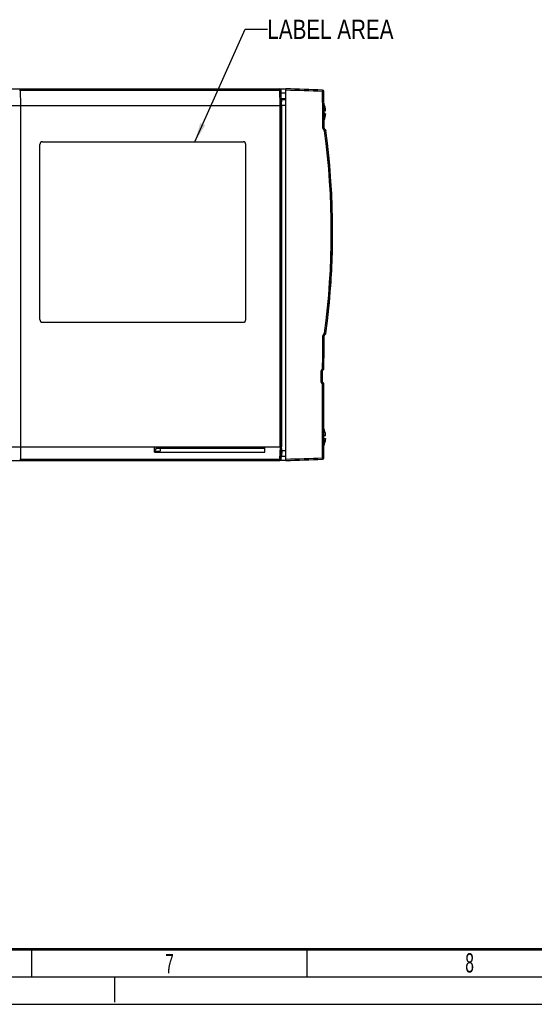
# Model space of a CAD drawing. Header units: millimetres. Extents: x 0 to 841, y 0 to 594.
# Tile 5 of 77: x 323 to 417, y 0 to 179. Entities that reach past the tile are written whole.
import ezdxf

# ---------------------------------------------------------------- set-up
doc = ezdxf.new("R2010")
doc.units = ezdxf.units.MM
doc.header["$LTSCALE"] = 46.255
doc.linetypes.add('DASHED', pattern=[0.2, 0.1, -0.1])
doc.layers.get('0').update_dxf_attribs({"linetype": 'CONTINUOUS'})
doc.layers.add('DRAFTS', color=7, linetype='CONTINUOUS')
doc.layers.add('ROUNDS', color=7, linetype='CONTINUOUS')
doc.styles.get("Standard").update_dxf_attribs({"font": 'txt', "width": 0.8})
doc.styles.add('TEXTSTYLE_2', font='txt', dxfattribs={"width": 0.6})
doc.dimstyles.get("Standard").update_dxf_attribs({"dimtxt": 3.5, "dimasz": 3.5, "dimexe": 0.18, "dimexo": 0.0625, "dimgap": 0.09, "dimtad": 1, "dimdsep": 46, "dimtxsty": 'STANDARD', "dimblk": '_FILLED', "dimblk1": '_FILLED', "dimblk2": '_FILLED', "dimcen": 0.09, "dimclrt": 5, "dimadec": 0, "dimazin": 0, "dimtol": 1, "dimtp": 0.01, "dimtm": 0.01, "dimtfac": 1, "dimtofl": 0, "dimtmove": 0, "dimatfit": 3, "dimldrblk": '_FILLED', "dimfxl": 1, "dimtolj": 1, "dimarcsym": 0})

# ---------------------------------------------------------------- blocks, each defined once
blk = doc.blocks.new('_FILLED')
at = {"color": 0, "linetype": 'BYBLOCK'}
blk.add_solid([(0, 0), (-1, 0.143), (-1, -0.143)], dxfattribs=at)

msp = doc.modelspace()

# ---------------------------------------------------------------- linework, layer by layer
at = {"color": 7, "linetype": 'CONTINUOUS'}
for p, q in [((260.9642, 166.2692), (371.618, 166.2692)), ((370.8564, 163.2692), (370.76, 166.0279)), ((370.7778, 165.5192), (371.618, 165.5192)), ((260.618, 163.2692), (370.868, 163.2692)), ((370.8127, 164.5192), (371.618, 164.5192)), ((370.818, 164.3692), (370.8206, 164.5192)), ((378.7442, 162.2692), (378.5689, 162.2692)), ((378.7442, 161.7692), (378.5751, 161.7692)), ((378.8368, 162.3693), (378.8356, 162.3781)), ((378.8368, 161.6691), (378.8356, 161.6602)), ((378.5358, 102.7692), (378.7442, 102.7692)), ((378.7442, 103.2692), (378.5375, 103.2692)), ((378.8368, 103.3693), (378.8356, 103.3781)), ((378.8368, 102.6691), (378.8356, 102.6602)), ((323.4696, 101.2692), (332.2698, 101.2692)), ((332.2698, 101.2692), (340.8437, 101.2692)), ((340.8437, 101.2692), (370.632, 101.2692)), ((347.8158, 100.2692), (347.8071, 101.2692)), ((347.8726, 100.5192), (347.8136, 100.5192)), ((347.814, 100.4692), (348.818, 100.4692)), ((347.8158, 100.2692), (367.818, 100.2692)), ((347.8726, 100.5192), (348.3056, 101.2692)), ((348.1613, 101.0192), (367.8354, 101.0192)), ((348.8228, 101.0192), (348.818, 100.4692)), ((354.368, 101.2692), (354.3723, 101.0192)), ((366.868, 101.2692), (366.8677, 101.2517)), ((366.8723, 101.0192), (366.8683, 101.2517)), ((367.818, 100.2692), (367.8354, 101.2692)), ((370.8569, 100.9526), (370.8715, 100.1192)), ((371.618, 98.7692), (370.5392, 98.7692)), ((370.8069, 99.5192), (370.8985, 99.5192)), ((370.8715, 100.1192), (370.8278, 100.1192)), ((325.5, 5), (325.5, 10)), ((375.5, 5), (375.5, 10)), ((0, 0), (841, 0))]:
    msp.add_line(p, q, dxfattribs=at)
at = {"color": 9, "linetype": 'CONTINUOUS'}
for p, q in [((323.4292, 166.0279), (370.5241, 166.0279)), ((323.4292, 166.0279), (323.4696, 163.2692)), ((370.6204, 163.2702), (370.5241, 166.0279)), ((370.5908, 101.2692), (370.5908, 163.2692)), ((370.6204, 163.2692), (370.6204, 163.2702)), ((370.8269, 101.2692), (370.8269, 163.2692)), ((378.5675, 162.3781), (378.8356, 162.3781)), ((378.8356, 161.6602), (378.5764, 161.6602)), ((378.8356, 102.6602), (378.5365, 102.6602)), ((378.5377, 103.3781), (378.8356, 103.3781))]:
    msp.add_line(p, q, dxfattribs=at)
at = {"color": 2, "linetype": 'CONTINUOUS'}
msp.add_line((15, 5), (836, 5), dxfattribs=at)
at = {"color": 7, "linetype": 'DASHED'}
msp.add_line((340.5, 5), (340.5, 0), dxfattribs=at)
at = {"color": 7, "linetype": 'CONTINUOUS', "const_width": 0.5}
msp.add_lwpolyline([(20, 10), (831, 10)], dxfattribs=at)
at = {"color": 7, "linetype": 'CONTINUOUS'}
for centre, radius, start, end in [((370.5102, 166.0192), 0.25, 2, 90), ((374.868, 162.0192), 3.9843, 5.040328, 22.349434), ((374.868, 162.0192), 3.9843, 339.234019, 354.959672), ((378.7401, 162.3606), 0.0971, 358.820806, 5.10768), ((374.868, 103.0192), 3.9843, 5.040328, 22.858168), ((374.868, 103.0192), 3.9843, 336.953857, 354.959672), ((378.7401, 103.3606), 0.0971, 358.820806, 5.10768), ((365.8678, 101.2692), 1, 345.519301, 359)]:
    msp.add_arc(centre, radius, start, end, dxfattribs=at)
at = {"color": 9, "linetype": 'CONTINUOUS'}
for centre, start, end in [((374.868, 162.0192), 5.169773, 22.26764), ((374.868, 162.0192), 339.12659, 354.830227), ((374.868, 103.0192), 5.169773, 22.787185), ((374.868, 103.0192), 337.007792, 354.830227)]:
    msp.add_arc(centre, 3.9839, start, end, dxfattribs=at)
for points, knots in [([(323.2557, 166.0279), (323.2681, 166.0281), (323.3259, 166.0289), (323.3837, 166.0285), (323.4292, 166.0279)], [0, 0, 0, 0, 0.21437963, 1, 1, 1, 1]), ([(323.4292, 166.0279), (323.4292, 166.0437), (323.4291, 166.0747), (323.4289, 166.1196), (323.4286, 166.1608), (323.4283, 166.1921), (323.428, 166.2142), (323.4277, 166.2282), (323.4275, 166.2402), (323.4272, 166.2503), (323.4269, 166.2581), (323.4267, 166.2634), (323.4265, 166.2664), (323.4263, 166.2679), (323.4262, 166.2686), (323.4261, 166.2692), (323.426, 166.2692)], [0, 0, 0, 0, 0.19684825, 0.38513693, 0.55794787, 0.70893302, 0.77447099, 0.83254754, 0.88262861, 0.92425426, 0.95704342, 0.98069874, 0.98903354, 0.99501716, 0.9986485, 1, 1, 1, 1]), ([(370.5102, 166.2692), (370.5108, 166.2692), (370.5121, 166.2674), (370.5131, 166.264), (370.5144, 166.2582), (370.5161, 166.2463), (370.5181, 166.2263), (370.5201, 166.1968), (370.5218, 166.1608), (370.523, 166.1196), (370.5238, 166.0747), (370.5241, 166.0437), (370.5241, 166.0279)], [0, 0, 0, 0, 0.00725593, 0.02244974, 0.04654767, 0.07955318, 0.17126865, 0.2945173, 0.44486903, 0.61685205, 0.80418161, 1, 1, 1, 1]), ([(370.5241, 166.0279), (370.5396, 166.0284), (370.57, 166.0293), (370.614, 166.0304), (370.6543, 166.031), (370.6895, 166.0312), (370.7149, 166.0311), (370.7318, 166.0307), (370.7416, 166.0304), (370.7492, 166.03), (370.755, 166.0294), (370.7579, 166.0289), (370.76, 166.0284), (370.76, 166.0279)], [0, 0, 0, 0, 0.197616, 0.38604245, 0.5585594, 0.70901893, 0.83206701, 0.88190674, 0.92334812, 0.95603475, 0.97970443, 0.99423192, 1, 1, 1, 1])]:
    msp.add_open_spline(points, degree=3, knots=knots, dxfattribs=at)
at = {"color": 7, "linetype": 'CONTINUOUS'}
for points, knots in [([(378.7442, 162.2692), (378.7582, 162.2692), (378.7849, 162.2748), (378.8155, 162.2977), (378.8331, 162.3271), (378.837, 162.3484), (378.8372, 162.3586)], [0, 0, 0, 0, 0.29454993, 0.55391994, 0.78376263, 1, 1, 1, 1]), ([(378.7442, 161.7692), (378.7593, 161.7692), (378.788, 161.7625), (378.8197, 161.7363), (378.8359, 161.7033), (378.8378, 161.6801), (378.8368, 161.6691)], [0, 0, 0, 0, 0.29644581, 0.55415298, 0.78253836, 1, 1, 1, 1]), ([(378.7442, 103.2692), (378.7582, 103.2692), (378.7849, 103.2748), (378.8155, 103.2977), (378.8331, 103.3271), (378.837, 103.3484), (378.8372, 103.3586)], [0, 0, 0, 0, 0.29454993, 0.55391994, 0.78376263, 1, 1, 1, 1]), ([(378.7442, 102.7692), (378.7593, 102.7692), (378.788, 102.7625), (378.8197, 102.7363), (378.8359, 102.7033), (378.8378, 102.6801), (378.8368, 102.6691)], [0, 0, 0, 0, 0.29644581, 0.55415298, 0.78253836, 1, 1, 1, 1])]:
    msp.add_open_spline(points, degree=3, knots=knots, dxfattribs=at)
at = {"layer": 'DRAFTS', "color": 7, "linetype": 'CONTINUOUS'}
msp.add_arc((240.118, 140.2692), 140, 353.943614, 6.510921, dxfattribs=at)
at = {"layer": 'ROUNDS', "color": 7, "linetype": 'CONTINUOUS'}
for p, q in [((371.618, 98.7692), (371.618, 166.2692)), ((322.7644, 163.2692), (323.4696, 163.2692)), ((370.868, 163.2692), (370.8898, 164.5192)), ((370.868, 163.2692), (370.868, 101.2692)), ((371.618, 164.2692), (370.8854, 164.2692)), ((378.8192, 158.8338), (378.6908, 158.9462)), ((326.968, 124.3692), (326.968, 156.1692)), ((327.468, 156.6692), (363.868, 156.6692)), ((364.368, 124.3692), (364.368, 156.1692)), ((327.468, 123.8692), (363.868, 123.8692)), ((378.8192, 121.7046), (378.6908, 121.5922)), ((378.225, 114.9146), (378.225, 113.123)), ((378.4563, 115.2472), (378.2995, 115.0926)), ((378.453, 112.792), (378.2986, 112.9459)), ((271.2395, 101.2692), (347.8071, 101.2692)), ((367.8354, 101.2692), (370.868, 101.2692)), ((370.7891, 99.0104), (370.868, 101.2692)), ((370.8985, 99.5192), (370.8852, 100.2798)), ((260.9467, 98.7692), (370.5392, 98.7692)), ((371.618, 99.5192), (370.8985, 99.5192))]:
    msp.add_line(p, q, dxfattribs=at)
at = {"layer": 'ROUNDS', "color": 9, "linetype": 'CONTINUOUS'}
for p, q in [((378.521, 165.7923), (378.2867, 165.7887)), ((323.4696, 163.2692), (323.4696, 101.2692)), ((371.618, 163.2692), (370.868, 163.2692)), ((378.6055, 159.1316), (378.3712, 159.1289)), ((378.5418, 158.7581), (378.6702, 158.6457)), ((378.6702, 121.8927), (378.5418, 121.7803)), ((378.6055, 121.4068), (378.3712, 121.4095)), ((378.225, 114.9146), (377.9906, 114.9146)), ((377.9906, 114.9146), (377.9906, 113.123)), ((378.2964, 115.4252), (378.1396, 115.2706)), ((378.5307, 115.4217), (378.2964, 115.4252)), ((378.225, 113.123), (377.9906, 113.123)), ((378.1378, 112.7688), (378.2922, 112.6149)), ((378.5266, 112.6159), (378.2922, 112.6149)), ((323.4696, 101.2692), (323.4365, 99.0104)), ((370.5531, 99.0104), (370.632, 101.2692)), ((371.618, 100.5192), (370.8811, 100.5192)), ((323.4365, 99.0104), (370.5531, 99.0104)), ((378.5269, 99.2489), (378.2925, 99.2499))]:
    msp.add_line(p, q, dxfattribs=at)
at = {"layer": 'ROUNDS', "color": 7, "linetype": 'CONTINUOUS'}
for centre, radius, start, end in [((361.1085, -233.5927), 400, 87.53935, 88.494455), ((378.2711, 165.7887), 0.25, 0.835668, 87.53935), ((-1371.2928, 140.2692), 1750, 0.6175749, 0.8356686), ((378.8555, 159.1343), 0.25, 180.617545, 228.797276), ((378.6545, 158.6457), 0.25, 7.556023, 48.797269), ((240.118, 140.2692), 140, 352.443976, 7.556024), ((327.468, 156.1692), 0.5, 90, 180), ((363.868, 156.1692), 0.5, 0, 90), ((327.468, 124.3692), 0.5, 180, 270), ((363.868, 124.3692), 0.5, 270, 360), ((378.6545, 121.8927), 0.25, 311.202731, 352.443977), ((-1371.2928, 140.2692), 1750, 359.1864547, 359.3824251), ((378.8555, 121.4041), 0.25, 131.202723, 179.382455), ((378.475, 114.9146), 0.25, 134.591509, 180.000011), ((378.2808, 115.4252), 0.25, 314.591549, 359.186455), ((378.475, 113.123), 0.25, 179.999991, 225.111765), ((378.2766, 112.6149), 0.25, 0.220072, 45.111727), ((-1371.4605, 105.8942), 1750, 359.7824306, 0.2200719), ((370.5392, 99.0192), 0.25, 270, 358), ((361.1127, 498.6312), 400, 271.504944, 272.460884), ((378.2769, 99.2499), 0.25, 272.460884, 359.782431)]:
    msp.add_arc(centre, radius, start, end, dxfattribs=at)
at = {"layer": 'ROUNDS', "color": 9, "linetype": 'CONTINUOUS'}
for centre, radius, start, end in [((361.1203, -233.7742), 399.9315, 87.539909, 88.495883), ((-1370.8813, 140.2692), 1749.3541, 0.6177154, 0.8358584), ((378.8711, 159.1343), 0.5, 180.619063, 228.805672), ((240.1655, 140.2692), 139.7185, 352.442263, 7.557737), ((378.8711, 121.4041), 0.5, 131.194328, 179.380937), ((-1370.8809, 140.2692), 1749.3538, 359.1862698, 359.3822846), ((378.4905, 114.9146), 0.4999, 134.583394, 179.99888), ((378.4905, 113.123), 0.4999, 180.001099, 225.119855), ((-1371.0536, 105.8942), 1749.3588, 359.782382, 0.2201211), ((323.3435, 104.8825), 5.8728, 269.748334, 270.466283), ((323.3368, 106.0157), 7.0059, 270.446044, 270.815642), ((361.1245, 498.8127), 399.9315, 271.503516, 272.460325)]:
    msp.add_arc(centre, radius, start, end, dxfattribs=at)
for points, knots in [([(378.2818, 166.0384), (378.2824, 166.0384), (378.2838, 166.0365), (378.2848, 166.0329), (378.2861, 166.0268), (378.2876, 166.0144), (378.2889, 165.9935), (378.2899, 165.9628), (378.2901, 165.9255), (378.2897, 165.8829), (378.2886, 165.8367), (378.2874, 165.8049), (378.2867, 165.7887)], [0, 0, 0, 0, 0.00774941, 0.02326586, 0.04766366, 0.08097966, 0.1733413, 0.29716937, 0.44784391, 0.61965975, 0.80608062, 1, 1, 1, 1]), ([(378.6908, 158.9462), (378.6912, 158.9458), (378.6908, 158.9437), (378.6892, 158.9407), (378.6863, 158.9356), (378.6819, 158.9291), (378.6761, 158.9209), (378.6658, 158.9071), (378.6498, 158.8866), (378.6274, 158.8588), (378.6012, 158.8273), (378.5724, 158.7933), (378.5522, 158.7699), (378.5418, 158.7581)], [0, 0, 0, 0, 0.00667288, 0.02159866, 0.0455316, 0.07842224, 0.12003069, 0.17000602, 0.2932173, 0.4436443, 0.61584495, 0.80357058, 1, 1, 1, 1]), ([(378.8192, 158.8338), (378.8196, 158.8334), (378.8191, 158.8313), (378.8176, 158.8283), (378.8146, 158.8232), (378.8103, 158.8167), (378.8045, 158.8085), (378.7942, 158.7947), (378.7782, 158.7742), (378.7557, 158.7464), (378.7296, 158.7149), (378.7007, 158.6809), (378.6806, 158.6576), (378.6702, 158.6457)], [0, 0, 0, 0, 0.00667857, 0.02160683, 0.04554058, 0.07843128, 0.12003923, 0.17001368, 0.29322244, 0.44364662, 0.61584493, 0.80356952, 1, 1, 1, 1]), ([(378.9023, 158.6786), (378.9023, 158.6785), (378.9018, 158.6784), (378.9011, 158.6781), (378.8997, 158.6779), (378.8968, 158.6774), (378.8918, 158.6766), (378.8843, 158.6754), (378.8748, 158.6739), (378.8632, 158.6722), (378.8499, 158.6703), (378.8287, 158.6673), (378.7986, 158.6631), (378.759, 158.6576), (378.7156, 158.6517), (378.6856, 158.6477), (378.6702, 158.6457)], [0, 0, 0, 0, 0.00125557, 0.00483045, 0.0107539, 0.01901814, 0.04249724, 0.07506563, 0.11643607, 0.16624211, 0.22404202, 0.28932289, 0.43994827, 0.61278105, 0.8016968, 1, 1, 1, 1]), ([(378.6908, 121.5922), (378.6912, 121.5925), (378.6908, 121.5947), (378.6892, 121.5977), (378.6863, 121.6028), (378.6819, 121.6093), (378.6761, 121.6174), (378.6658, 121.6312), (378.6498, 121.6517), (378.6274, 121.6795), (378.6012, 121.7111), (378.5724, 121.7451), (378.5522, 121.7684), (378.5418, 121.7803)], [0, 0, 0, 0, 0.00667288, 0.02159866, 0.04553161, 0.07842225, 0.12003071, 0.17000604, 0.29321733, 0.44364433, 0.61584498, 0.8035706, 1, 1, 1, 1]), ([(378.8192, 121.7046), (378.8196, 121.7049), (378.8191, 121.7071), (378.8176, 121.71), (378.8146, 121.7152), (378.8103, 121.7216), (378.8045, 121.7298), (378.7942, 121.7436), (378.7782, 121.7641), (378.7557, 121.7919), (378.7296, 121.8234), (378.7007, 121.8575), (378.6806, 121.8808), (378.6702, 121.8927)], [0, 0, 0, 0, 0.00667857, 0.02160683, 0.04554058, 0.07843128, 0.12003923, 0.17001368, 0.29322244, 0.44364662, 0.61584493, 0.80356952, 1, 1, 1, 1]), ([(378.9023, 121.8598), (378.9023, 121.8599), (378.9018, 121.86), (378.9011, 121.8602), (378.8997, 121.8604), (378.8968, 121.861), (378.8918, 121.8618), (378.8843, 121.863), (378.8748, 121.8644), (378.8632, 121.8661), (378.8499, 121.868), (378.8287, 121.8711), (378.7986, 121.8753), (378.759, 121.8807), (378.7156, 121.8866), (378.6856, 121.8906), (378.6702, 121.8927)], [0, 0, 0, 0, 0.00125557, 0.00483045, 0.0107539, 0.01901814, 0.04249724, 0.07506563, 0.11643607, 0.16624211, 0.22404202, 0.28932289, 0.43994827, 0.61278105, 0.8016968, 1, 1, 1, 1]), ([(378.2995, 115.0926), (378.2998, 115.093), (378.2992, 115.095), (378.2975, 115.0979), (378.2942, 115.1027), (378.2894, 115.1089), (378.2831, 115.1166), (378.272, 115.1297), (378.2549, 115.1491), (378.2308, 115.1754), (378.2029, 115.2052), (378.1721, 115.2374), (378.1506, 115.2594), (378.1396, 115.2706)], [0, 0, 0, 0, 0.0064848, 0.0213266, 0.04520667, 0.078059, 0.11963848, 0.16959248, 0.29278446, 0.44322962, 0.61549855, 0.80335742, 1, 1, 1, 1]), ([(378.4563, 115.2472), (378.4567, 115.2476), (378.456, 115.2496), (378.4543, 115.2524), (378.451, 115.2573), (378.4462, 115.2635), (378.4399, 115.2712), (378.4288, 115.2843), (378.4117, 115.3037), (378.3876, 115.33), (378.3597, 115.3598), (378.3289, 115.392), (378.3074, 115.414), (378.2964, 115.4252)], [0, 0, 0, 0, 0.00649124, 0.02133568, 0.04521653, 0.0780688, 0.11964758, 0.16960043, 0.2927893, 0.44323111, 0.61549744, 0.80335547, 1, 1, 1, 1]), ([(378.2986, 112.9459), (378.2989, 112.9455), (378.2982, 112.9435), (378.2966, 112.9407), (378.2932, 112.9358), (378.2884, 112.9297), (378.2821, 112.922), (378.2709, 112.909), (378.2536, 112.8897), (378.2294, 112.8635), (378.2013, 112.8339), (378.1704, 112.8018), (378.1488, 112.7799), (378.1378, 112.7688)], [0, 0, 0, 0, 0.0064696, 0.0213046, 0.04518028, 0.07802932, 0.1196062, 0.16955819, 0.29274799, 0.44319417, 0.61546855, 0.80333875, 1, 1, 1, 1]), ([(378.453, 112.792), (378.4534, 112.7917), (378.4527, 112.7896), (378.451, 112.7868), (378.4477, 112.7819), (378.4429, 112.7758), (378.4365, 112.7681), (378.4254, 112.7551), (378.4081, 112.7358), (378.3839, 112.7096), (378.3558, 112.68), (378.3249, 112.648), (378.3033, 112.6261), (378.2922, 112.6149)], [0, 0, 0, 0, 0.00647589, 0.02131347, 0.0451899, 0.07803887, 0.11961506, 0.16956591, 0.29275267, 0.44319556, 0.61546739, 0.8033368, 1, 1, 1, 1]), ([(323.4365, 99.0104), (323.4365, 98.9795), (323.4347, 98.9243), (323.4398, 98.8434), (323.4277, 98.8069), (323.4394, 98.7692), (323.4333, 98.7692)], [0, 0, 0, 0, 0.38471447, 0.70913951, 0.92423866, 1, 1, 1, 1]), ([(370.5461, 98.8019), (370.5453, 98.7937), (370.543, 98.7859), (370.5423, 98.7692), (370.5392, 98.7692)], [0, 0, 0, 0, 0.72983103, 1, 1, 1, 1]), ([(370.5531, 99.0104), (370.5531, 98.9896), (370.5523, 98.9201), (370.5509, 98.8504), (370.5461, 98.8019)], [0, 0, 0, 0, 0.29911995, 1, 1, 1, 1]), ([(370.5531, 99.0104), (370.5737, 99.0098), (370.6419, 99.0079), (370.7101, 99.0064), (370.7578, 99.0076)], [0, 0, 0, 0, 0.30117864, 1, 1, 1, 1]), ([(370.7578, 99.0076), (370.7656, 99.0077), (370.7726, 99.0102), (370.789, 99.0077), (370.7891, 99.0104)], [0, 0, 0, 0, 0.73875178, 1, 1, 1, 1]), ([(378.2925, 99.2499), (378.2932, 99.2337), (378.2944, 99.2018), (378.2955, 99.1557), (378.296, 99.1131), (378.2957, 99.0757), (378.2948, 99.0451), (378.2934, 99.0242), (378.2919, 99.0118), (378.2907, 99.0056), (378.2897, 99.002), (378.2883, 99.0001), (378.2876, 99.0001)], [0, 0, 0, 0, 0.19391921, 0.3803399, 0.55215558, 0.70282999, 0.82665798, 0.91901962, 0.95233566, 0.97673356, 0.99225019, 1, 1, 1, 1])]:
    msp.add_open_spline(points, degree=3, knots=knots, dxfattribs=at)

# ---------------------------------------------------------------- texts
at = {"color": 5, "linetype": 'CONTINUOUS', "insert": (368.2707, 178.827), "char_height": 3.5, "width": 28, "attachment_point": 1, "line_spacing_factor": 0.9}
msp.add_mtext('LABEL AREA', dxfattribs=at)
at = {"color": 5, "linetype": 'CONTINUOUS', "char_height": 3.5, "width": 2.1, "attachment_point": 1, "line_spacing_factor": 0.9, "style": 'TEXTSTYLE_2'}
for s, insert in [('7', (349.7116, 9.1246)), ('8', (404.2036, 9.2803))]:
    msp.add_mtext(s, dxfattribs=dict(at, insert=insert))

# ---------------------------------------------------------------- leaders
at = {"color": 2, "linetype": 'CONTINUOUS'}
msp.add_leader([(355.1211, 156.6692), (364.2549, 177.077), (368.2707, 177.077)], dimstyle='STANDARD', override={"dimtad": 0}, dxfattribs=at)

doc.saveas('drawing.dxf')
